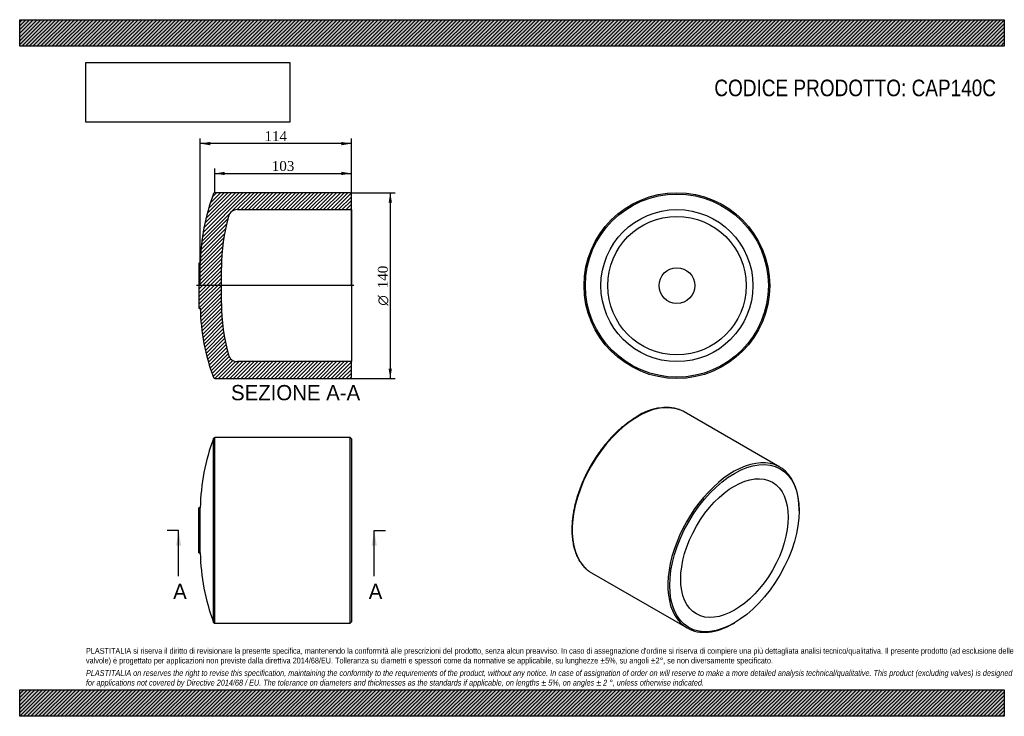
# Model space of a CAD drawing. Header units: millimetres. Extents: x 0 to 742, y 0 to 525.
import ezdxf
from ezdxf.enums import TextEntityAlignment as Align
from ezdxf.lldxf.tags import DXFTag

# ---------------------------------------------------------------- set-up
doc = ezdxf.new("R2010")
doc.units = ezdxf.units.MM
doc.header["$LTSCALE"] = 2.5
for name, color, linetype in [('CAP140C', 7, 'Continuous'), ('Default', 7, 'Continuous'), ('DV3_Default', 7, 'Continuous')]:
    doc.layers.add(name, color=color, linetype=linetype)
doc.styles.add('SEACAD_Solid_Edge_ANSI', font='seans.ttf')
doc.styles.add('SEACAD_Solid_Edge_ANSI1_Symbols', font='semeca1.ttf')
doc.styles.add('SEACAD_Times_New_Roman', font='times.ttf')
tags = doc.linetypes.add('CENTER2', pattern=[28.575000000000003, 19.05, -3.175, 3.175, -3.175]).pattern_tags.tags
tags[10:11] = [DXFTag(74, 4), DXFTag(75, 0), DXFTag(340, '0'), DXFTag(46, 0.0), DXFTag(50, 0.0), DXFTag(44, 0.0), DXFTag(45, 0.0)]
tags[8:9] = [DXFTag(74, 4), DXFTag(75, 0), DXFTag(340, '0'), DXFTag(46, 0.0), DXFTag(50, 0.0), DXFTag(44, 0.0), DXFTag(45, 0.0)]
tags[6:7] = [DXFTag(74, 4), DXFTag(75, 0), DXFTag(340, '0'), DXFTag(46, 0.0), DXFTag(50, 0.0), DXFTag(44, 0.0), DXFTag(45, 0.0)]
tags[4:5] = [DXFTag(74, 4), DXFTag(75, 0), DXFTag(340, '0'), DXFTag(46, 0.0), DXFTag(50, 0.0), DXFTag(44, 0.0), DXFTag(45, 0.0)]
doc.dimstyles.new('ANSImm', dxfattribs={"dimtxt": 7.5, "dimasz": 7.5, "dimexe": 3.75, "dimexo": 0, "dimgap": 1.875, "dimtad": 1, "dimdsep": 46, "dimtxsty": 'SEACAD_Times_New_Roman', "dimblk1": '_SE_FILLED', "dimblk2": '_SE_FILLED', "dimsah": 1, "dimcen": 3.75, "dimazin": 0, "dimtfac": 0.85, "dimtdec": 3, "dimtofl": 0, "dimtmove": 0, "dimatfit": 3, "dimfxl": 1, "dimarcsym": 0})
picture_1 = doc.add_image_def('image1.jpg', size_in_pixel=(4302, 1260))
pattern_1 = [(45, (0, 0), (-1.414213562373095, 1.414213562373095), [])]

# ---------------------------------------------------------------- blocks, each defined once
blk = doc.blocks.new('SE')
at = {"layer": 'CAP140C', "color": 7, "linetype": 'Continuous'}
for p, q in [((146.2034989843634, 70.78318484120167), (146.2034989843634, 209.4869748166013)), ((147.139538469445, 70.1350798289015), (147.139538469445, 210.1350798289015)), ((249.139538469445, 210.1350798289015), (147.139538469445, 210.1350798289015)), ((249.139538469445, 70.13507982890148), (249.139538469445, 210.1350798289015)), ((250.139538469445, 209.1350798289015), (249.139538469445, 210.1350798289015)), ((250.139538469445, 209.1350798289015), (250.139538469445, 71.13507982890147)), ((135.139538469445, 123.1350798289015), (135.139538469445, 157.1350798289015)), ((136.139538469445, 157.1350798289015), (135.139538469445, 157.1350798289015)), ((136.139538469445, 123.1350798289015), (136.139538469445, 157.1350798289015)), ((135.139538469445, 123.1350798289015), (136.139538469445, 123.1350798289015)), ((147.139538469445, 70.13507982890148), (249.139538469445, 70.13507982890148)), ((249.139538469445, 70.13507982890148), (250.139538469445, 71.13507982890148))]:
    blk.add_line(p, q, dxfattribs=at)
for centre, radius, start, end in [((293.959393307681, 153.9395759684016), 157.8522024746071, 159.3967350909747, 178.8400453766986), ((147.139538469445, 209.1350798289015), 1.000000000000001, 90, 159.3967350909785), ((293.959393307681, 126.3305836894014), 157.8522024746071, 181.1599546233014, 200.6032649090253), ((147.139538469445, 71.1350798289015), 1.000000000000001, 200.6032649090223, 270)]:
    blk.add_arc(centre, radius, start, end, dxfattribs=at)
blk = doc.blocks.new('SE1')
at = {"layer": 'CAP140C', "color": 7, "linetype": 'Continuous'}
for p, q in [((573.2976008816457, 187.7925370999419), (501.1727092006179, 229.4338627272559)), ((587.795075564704, 154.9316425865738), (587.795075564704, 155.7481391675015)), ((431.1727092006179, 108.1903061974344), (503.2976008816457, 66.54898057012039)), ((538.2976008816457, 70.0159981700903), (539.0047076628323, 70.42424646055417))]:
    blk.add_line(p, q, dxfattribs=at)
blk.add_arc((487.0449572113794, 194.7215122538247), 37.89645568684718, 73.8799843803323, 124.3304011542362, dxfattribs=at)
for centre, major_axis, ratio, start_param, end_param in [((466.1727092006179, 168.8120844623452), (-34.99999999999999, -60.62177826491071), 0.577350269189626, 3.237281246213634, 6.183813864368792), ((466.1727092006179, 168.8120844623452), (-34.99999999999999, -60.62177826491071), 0.577350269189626, 3.141592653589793, 3.237281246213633), ((538.2976008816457, 127.1707588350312), (-35.00000000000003, -60.62177826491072), 0.5773502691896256, 2.356194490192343, 6.283185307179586), ((466.1727092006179, 168.8120844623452), (-34.99999999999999, -60.62177826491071), 0.577350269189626, 6.183813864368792, 6.283185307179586), ((538.2976008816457, 127.1707588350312), (-35.00000000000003, -60.62177826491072), 0.5773502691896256, 0, 0.7853981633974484)]:
    blk.add_ellipse(centre, major_axis=major_axis, ratio=ratio, start_param=start_param, end_param=end_param, dxfattribs=at)
for major_axis in [(34.50000000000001, 59.75575286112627), (-28.65000000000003, -49.62325563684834)]:
    blk.add_ellipse((539.0047076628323, 126.7625105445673), major_axis=major_axis, ratio=0.577350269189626, dxfattribs=at)
blk.add_open_spline([(465.6727092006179, 226.0163739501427), (465.2576272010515, 225.7739864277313), (464.2360001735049, 225.1749347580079), (462.3834711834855, 224.0090525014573), (460.2602407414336, 222.5666391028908), (458.130277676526, 221.0123646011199), (456.0207267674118, 219.3643179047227), (453.9292108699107, 217.6215872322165), (451.8612094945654, 215.7885534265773), (449.8200426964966, 213.8683776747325), (447.8095481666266, 211.8647397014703), (445.8333573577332, 209.7813653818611), (443.8950822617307, 207.6221461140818), (441.998257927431, 205.3910991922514), (440.1463502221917, 203.0923702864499), (438.3427460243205, 200.7302241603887), (436.5907481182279, 198.309038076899), (434.8935688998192, 195.8332940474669), (433.2543245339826, 193.3075709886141), (431.6760291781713, 190.736536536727), (430.161589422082, 188.1249386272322), (428.7138012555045, 185.4776010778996), (427.3353423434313, 182.7994111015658), (426.0287669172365, 180.0953098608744), (424.7964994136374, 177.3702788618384), (423.6408324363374, 174.6293346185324), (422.563923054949, 171.8775197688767), (421.5677892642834, 169.1198938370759), (420.6543067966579, 166.3615240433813), (419.8252062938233, 163.6074762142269), (419.0820708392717, 160.8628058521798), (418.4263338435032, 158.1325494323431), (417.8592772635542, 155.4217159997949), (417.3820301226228, 152.7352791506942), (416.9955672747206, 150.0781694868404), (416.7007083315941, 147.4552676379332), (416.4981166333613, 144.8713979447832), (416.3882980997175, 142.3313228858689), (416.3715997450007, 139.8397383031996), (416.4482075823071, 137.4012694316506), (416.6181428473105, 135.0204779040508), (416.8812550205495, 132.7018611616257), (417.237213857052, 130.4498403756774), (417.6855025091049, 128.2687470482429), (418.2254086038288, 126.1628161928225), (418.8560129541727, 124.1361824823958), (419.5761704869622, 122.1928775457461), (420.3845221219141, 120.3367706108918), (421.2793986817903, 118.5716928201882), (422.2591469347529, 116.9008479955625), (423.3209180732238, 115.3288560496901), (424.465230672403, 113.8539804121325), (425.6790939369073, 112.4969079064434), (426.8154434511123, 111.3747552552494), (427.4942627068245, 110.813911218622), (427.789012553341, 110.5720134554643)], degree=3, knots=[0, 0, 0, 0, 0.01012953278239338, 0.0293516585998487, 0.04857239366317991, 0.06779085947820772, 0.0870066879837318, 0.1062196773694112, 0.125429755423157, 0.1446369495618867, 0.1638413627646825, 0.1830431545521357, 0.2022425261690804, 0.2214397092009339, 0.240634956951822, 0.2598285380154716, 0.2790207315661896, 0.2982118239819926, 0.3174021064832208, 0.3365918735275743, 0.3557814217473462, 0.374971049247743, 0.3941609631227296, 0.4133514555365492, 0.4325428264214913, 0.4517353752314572, 0.4709293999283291, 0.4901251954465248, 0.5093230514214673, 0.5285232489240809, 0.5477260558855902, 0.5669317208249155, 0.5861404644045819, 0.6053524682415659, 0.6245678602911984, 0.6437866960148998, 0.6630089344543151, 0.682234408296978, 0.7014627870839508, 0.7206935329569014, 0.7399258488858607, 0.7591583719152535, 0.7783892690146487, 0.7976164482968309, 0.8168373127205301, 0.8360487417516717, 0.8552471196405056, 0.8744284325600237, 0.8935884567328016, 0.9127230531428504, 0.9318285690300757, 0.9509023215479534, 0.969943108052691, 0.9889516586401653, 1, 1, 1, 1], dxfattribs=at)
blk = doc.blocks.new('SE3')
at = {"color": 7, "linetype": 'Continuous', "style": 'SEACAD_Solid_Edge_ANSI'}
blk.add_text('A', height=11.5, dxfattribs=at).set_placement((263.2087154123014, 99.88507982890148), align=Align.TOP_LEFT)
blk = doc.blocks.new('SE4')
at = {"color": 7, "linetype": 'Continuous', "style": 'SEACAD_Solid_Edge_ANSI'}
blk.add_text('A', height=11.5, dxfattribs=at).set_placement((115.7194337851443, 99.88507982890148), align=Align.TOP_LEFT)
blk = doc.blocks.new('SEANNOT_GROUP')
at = {"linetype": 'Continuous'}
blk.add_hatch(color=7, dxfattribs=at).paths.add_polyline_path([(269.2707309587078, 128.6350795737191), (267.3540642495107, 140.1350798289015), (265.4373975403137, 128.6350795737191)])
at = {"color": 7, "linetype": 'Continuous'}
blk.add_lwpolyline([(267.3540642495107, 105.6350798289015), (267.3540642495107, 140.1350798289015)], dxfattribs=at)
blk = doc.blocks.new('SEANNOT_GROUP1')
at = {"linetype": 'Continuous'}
blk.add_hatch(color=7, dxfattribs=at).paths.add_polyline_path([(121.7814493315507, 128.6350795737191), (119.8647826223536, 140.1350798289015), (117.9481159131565, 128.6350795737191)])
at = {"color": 7, "linetype": 'Continuous'}
blk.add_lwpolyline([(119.8647826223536, 105.6350798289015), (119.8647826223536, 140.1350798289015)], dxfattribs=at)
blk = doc.blocks.new('SE2')
at = {"layer": 'Default', "color": 7, "linetype": 'CENTER2'}
for p, q in [((119.8647826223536, 140.1350798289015), (111.2397826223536, 140.1350798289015)), ((267.3540642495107, 140.1350798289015), (275.9790642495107, 140.1350798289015))]:
    blk.add_line(p, q, dxfattribs=at)
at = {"layer": 'Default', "color": 7, "linetype": 'CENTER2', "const_width": 0.0001}
blk.add_lwpolyline([(267.3540642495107, 140.1350798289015), (119.8647826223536, 140.1350798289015)], dxfattribs=at)
at = {"layer": 'Default'}
for name in ['SEANNOT_GROUP1', 'SEANNOT_GROUP', 'SE4', 'SE3']:
    blk.add_blockref(name, (0, 0), dxfattribs=at)
blk = doc.blocks.new('SE5')
at = {"layer": 'CAP140C', "linetype": 'Continuous'}
h = blk.add_hatch(dxfattribs=at)
h.set_pattern_fill('LINE', scale=0.6299212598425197, angle=45, style=0)
h.set_pattern_definition(pattern_1)
edge = h.paths.add_edge_path()
edge.add_line((249.139538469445, 254.576963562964), (250.139538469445, 255.576963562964))
edge.add_line((250.139538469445, 255.576963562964), (250.139538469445, 267.2769635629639))
edge.add_line((250.139538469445, 267.276963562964), (164.139538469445, 267.276963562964))
edge.add_arc((164.139538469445, 274.2769635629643), 7.000000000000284, 195.701958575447, 270, ccw=False)
edge.add_arc((293.959393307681, 310.7724674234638), 141.8522024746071, 179.8640843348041, 195.7019585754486, ccw=False)
edge.add_line((152.1075899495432, 311.1089654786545), (152.139538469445, 324.576963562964))
edge.add_line((152.139538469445, 324.576963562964), (152.1075899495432, 338.0449616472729))
edge.add_arc((293.959393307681, 338.3814597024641), 141.8522024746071, 164.2980414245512, 180.1359156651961, ccw=False)
edge.add_arc((164.139538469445, 374.8769635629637), 7.000000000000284, 90, 164.2980414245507, ccw=False)
edge.add_line((164.139538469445, 381.876963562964), (250.139538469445, 381.876963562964))
edge.add_line((250.139538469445, 381.876963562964), (250.139538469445, 393.576963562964))
edge.add_line((250.139538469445, 393.576963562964), (249.139538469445, 394.5769635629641))
edge.add_line((249.139538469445, 394.576963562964), (147.139538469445, 394.576963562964))
edge.add_arc((147.139538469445, 393.576963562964), 1, 90, 159.3967350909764)
edge.add_arc((293.959393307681, 338.3814597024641), 157.8522024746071, 159.3967350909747, 178.8400453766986)
edge.add_line((136.139538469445, 341.5769635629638), (135.139538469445, 341.576963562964))
edge.add_line((135.139538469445, 341.576963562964), (135.139538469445, 307.576963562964))
edge.add_line((135.139538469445, 307.576963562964), (136.139538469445, 307.576963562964))
edge.add_arc((293.959393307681, 310.7724674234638), 157.8522024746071, 181.1599546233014, 200.6032649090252)
edge.add_arc((147.139538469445, 255.576963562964), 1, 200.6032649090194, 270)
edge.add_line((147.139538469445, 254.576963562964), (249.139538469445, 254.576963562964))
at = {"layer": 'CAP140C', "color": 7, "linetype": 'Continuous'}
for p, q in [((249.139538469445, 394.576963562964), (147.139538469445, 394.576963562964)), ((250.139538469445, 393.576963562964), (249.139538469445, 394.576963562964)), ((250.139538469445, 381.876963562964), (250.139538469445, 393.576963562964)), ((164.139538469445, 381.876963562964), (250.139538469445, 381.876963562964)), ((250.139538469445, 381.876963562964), (250.139538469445, 267.2769635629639)), ((135.139538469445, 341.576963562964), (135.139538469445, 307.576963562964)), ((136.139538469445, 341.5769635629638), (135.139538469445, 341.576963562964)), ((152.139538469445, 324.576963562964), (152.1075899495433, 338.044961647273)), ((152.1075899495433, 311.1089654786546), (152.139538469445, 324.576963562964)), ((135.139538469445, 307.576963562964), (136.139538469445, 307.576963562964)), ((250.139538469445, 267.2769635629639), (164.139538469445, 267.2769635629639)), ((250.139538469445, 255.576963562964), (250.139538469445, 267.2769635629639)), ((147.139538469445, 254.576963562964), (249.139538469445, 254.576963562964)), ((249.139538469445, 254.576963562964), (250.139538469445, 255.576963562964))]:
    blk.add_line(p, q, dxfattribs=at)
for centre, radius, start, end in [((293.959393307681, 338.3814597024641), 157.8522024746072, 159.3967350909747, 178.8400453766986), ((147.139538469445, 393.576963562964), 1.000000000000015, 90, 159.396735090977), ((164.139538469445, 374.8769635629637), 7.000000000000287, 90, 164.2980414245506), ((293.959393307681, 338.3814597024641), 141.8522024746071, 164.2980414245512, 180.1359156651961), ((293.959393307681, 310.7724674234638), 157.8522024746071, 181.1599546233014, 200.6032649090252), ((293.959393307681, 310.7724674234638), 141.8522024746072, 179.864084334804, 195.7019585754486), ((164.139538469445, 274.2769635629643), 7.000000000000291, 195.701958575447, 270), ((147.139538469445, 255.576963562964), 0.9999999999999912, 200.60326490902, 270)]:
    blk.add_arc(centre, radius, start, end, dxfattribs=at)
at = {"layer": 'DV3_Default', "color": 7, "linetype": 'CENTER2'}
blk.add_line((251.889538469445, 324.576963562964), (133.389538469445, 324.576963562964), dxfattribs=at)
blk = doc.blocks.new('SE6')
at = {"layer": 'CAP140C', "color": 7, "linetype": 'Continuous'}
for radius in [70.00000000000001, 69.00000000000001, 57.3, 52.1944334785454, 13.46799808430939]:
    blk.add_circle((495.6147327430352, 324.576963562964), radius, dxfattribs=at)
blk = doc.blocks.new('GDimGGroup')
at = {"layer": 'Default', "linetype": 'Continuous'}
for points in [[(280.7074107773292, 387.0769634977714), (279.4574107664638, 394.576963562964), (278.2074107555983, 387.0769634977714)], [(280.7074107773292, 262.0769593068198), (278.2074107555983, 262.0769593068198), (279.4574107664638, 254.5769592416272)]]:
    blk.add_hatch(color=7, dxfattribs=at).paths.add_polyline_path(points)
at = {"layer": 'Default', "color": 7, "linetype": 'Continuous'}
for p, q in [((249.139538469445, 394.576963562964), (283.2074107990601, 394.576963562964)), ((279.4574107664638, 394.576963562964), (279.4574107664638, 254.5769592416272)), ((249.139538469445, 254.576963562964), (283.2074107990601, 254.576963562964))]:
    blk.add_line(p, q, dxfattribs=at)
for s, style, p in [('140', 'SEACAD_Times_New_Roman', (270.0824107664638, 322.5724715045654)), ('O', 'SEACAD_Solid_Edge_ANSI1_Symbols', (270.0824107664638, 309.5198399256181))]:
    blk.add_text(s, height=7.5, rotation=90, dxfattribs=dict(at, style=style)).set_placement(p, align=Align.TOP_LEFT)
blk = doc.blocks.new('DMBLK23')
at = {"layer": 'Default', "linetype": 'Continuous'}
for points in [[(143.6395366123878, 432.8737949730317), (136.1395365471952, 431.6237949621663), (143.6395366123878, 430.3737949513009)], [(242.6395384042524, 432.8737949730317), (242.6395384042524, 430.3737949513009), (250.139538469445, 431.6237949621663)]]:
    blk.add_hatch(color=7, dxfattribs=at).paths.add_polyline_path(points)
at = {"layer": 'Default', "color": 7, "linetype": 'Continuous'}
for p, q in [((250.139538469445, 431.6237949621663), (136.1395365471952, 431.6237949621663)), ((136.139538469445, 324.576963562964), (136.139538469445, 435.3737949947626)), ((250.139538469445, 324.576963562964), (250.139538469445, 435.3737949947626))]:
    blk.add_line(p, q, dxfattribs=at)
at = {"layer": 'Default', "color": 7, "linetype": 'Continuous', "style": 'SEACAD_Times_New_Roman'}
blk.add_text('114', height=7.5, dxfattribs=at).set_placement((184.6087318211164, 440.9987949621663), align=Align.TOP_LEFT)
blk = doc.blocks.new('_SE_FILLED')
at = {"color": 0}
blk.add_line((0, 0), (-1, 0), dxfattribs=at)
blk.add_solid([(0, 0), (-1, -0.1665), (-1, 0.1665), (0, 0)], dxfattribs=at)
blk = doc.blocks.new('DMBLK24')
at = {"layer": 'Default', "linetype": 'Continuous'}
for points in [[(154.6395385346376, 410.373794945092), (147.139538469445, 409.1237949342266), (154.6395385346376, 407.8737949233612)], [(242.6395403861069, 410.373794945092), (242.6395403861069, 407.8737949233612), (250.1395404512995, 409.1237949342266)]]:
    blk.add_hatch(color=7, dxfattribs=at).paths.add_polyline_path(points)
at = {"layer": 'Default', "color": 7, "linetype": 'Continuous'}
for p, q in [((147.139538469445, 394.576963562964), (147.139538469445, 412.8737949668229)), ((147.139538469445, 409.1237949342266), (250.1395404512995, 409.1237949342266)), ((250.139538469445, 393.576963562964), (250.139538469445, 412.8737949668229))]:
    blk.add_line(p, q, dxfattribs=at)
at = {"layer": 'Default', "color": 7, "linetype": 'Continuous', "style": 'SEACAD_Times_New_Roman'}
blk.add_text('103', height=7.5, dxfattribs=at).set_placement((190.1087337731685, 418.4987949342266), align=Align.TOP_LEFT)

msp = doc.modelspace()

# ---------------------------------------------------------------- hatches: boundary and pattern name
at = {"layer": 'Default', "linetype": 'Continuous'}
h = msp.add_hatch(dxfattribs=at)
h.set_pattern_fill('LINE', scale=0.6299212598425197, angle=45, style=0)
h.set_pattern_definition(pattern_1)
h.paths.add_polyline_path([(742.5, 505.0000082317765), (742.5, 525.0000082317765), (6.375789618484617e-06, 525.0000082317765), (6.375789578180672e-06, 505.0000082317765)])
for points in [[(742.5, 505.0000082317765), (742.5, 525.0000082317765), (6.375789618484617e-06, 525.0000082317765), (6.375789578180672e-06, 505.0000082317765)], [(742.4999898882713, -7.163097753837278e-06), (742.4999898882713, 19.99999999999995), (-1.011172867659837e-05, 19.99999999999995), (-1.011172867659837e-05, -7.16309784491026e-06)]]:
    msp.add_hatch(color=7, dxfattribs=at).paths.add_polyline_path(points)
h = msp.add_hatch(dxfattribs=at)
h.set_pattern_fill('LINE', scale=0.6299212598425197, angle=45, style=0)
h.set_pattern_definition(pattern_1)
h.paths.add_polyline_path([(742.4999898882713, -7.163097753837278e-06), (742.4999898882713, 19.99999999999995), (-1.011172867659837e-05, 19.99999999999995), (-1.011172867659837e-05, -7.16309784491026e-06)])

# ---------------------------------------------------------------- linework, layer by layer
at = {"layer": 'Default', "color": 7, "linetype": 'Continuous'}
for p, q in [((6.375789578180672e-06, 525.0000082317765), (742.4999999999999, 525.0000082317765)), ((6.375789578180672e-06, 505.0000082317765), (6.375789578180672e-06, 525.0000082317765)), ((742.5, 525.0000082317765), (742.5, 505.0000082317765)), ((742.5, 505.0000082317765), (6.375789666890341e-06, 505.0000082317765)), ((-1.011172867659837e-05, 19.99999999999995), (742.4999898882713, 19.99999999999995)), ((-1.011172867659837e-05, -7.163097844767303e-06), (-1.011172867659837e-05, 19.99999999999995)), ((742.4999898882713, 19.99999999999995), (742.4999898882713, -7.163097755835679e-06)), ((742.4999898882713, -7.163097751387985e-06), (-1.011172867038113e-05, -7.163097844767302e-06))]:
    msp.add_line(p, q, dxfattribs=at)

# ---------------------------------------------------------------- block references
at = {"layer": 'Default'}
for name in ['SE5', 'GDimGGroup', 'SE6', 'SE1', 'SE', 'SE2']:
    msp.add_blockref(name, (0, 0), dxfattribs=at)

# ---------------------------------------------------------------- texts
at = {"layer": 'Default', "color": 7, "linetype": 'Continuous', "style": 'SEACAD_Solid_Edge_ANSI'}
msp.add_text('SEZIONE A-A', height=11.5, dxfattribs=at).set_placement((159.3409022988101, 249.6751943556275), align=Align.TOP_LEFT)
at = {"layer": 'Default', "attachment_point": 1}
for s, insert, char_height, width in [('{\\fArial Narrow|b0||i0||c0|p34;\\C7;\\H12.5;\\W1.;CODICE PRODOTTO: CAP140C}', (523.819660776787, 479.8354445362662), 12.5, 212.9034343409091), ("{\\fArial Narrow|b0||i0||c0|p34;\\C7;\\H4.375;\\W1.;PLASTITALIA si riserva il diritto di revisionare la presente specifica, mantenendo la conformità alle prescrizioni del prodotto, senza alcun preavviso. In caso di assegnazione d'ordine si riserva di compiere una più dettagliata analisi tecnico/qualitativa. Il presente prodotto (ad esclusione delle \\P}{\\fArial Narrow|b0||i0||c0|p34;\\C7;\\H4.375;\\W1.;valvole) è progettato per applicazioni non previste dalla direttiva 2014/68/EU. Tolleranza su diametri e spessori come da normative se applicabile, su lunghezze ±5%, su angoli ±2°, se non diversamente specificato.\\P}{\\fArial Narrow|b0||i0||c0|p34;\\C7;\\H1.25;\\W1.;   \\P}{\\fArial Narrow|b0||i1||c0|p34;\\C7;\\H4.375;\\W1.;PLASTITALIA on reserves the right to revise this specification, maintaining the conformity to the requirements of the product, without any notice. In case of assignation of order on will reserve to make a more detailed analysis technical/qualitative. This product (excluding valves) is designed \\P}{\\fArial Narrow|b0||i1||c0|p34;\\C7;\\H4.375;\\W1.;for applications not covered by Directive 2014/68 / EU. The tolerance on diameters and thicknesses as the standards if applicable, on lengths ± 5%, on angles ± 2 °, unless otherwise indicated.\\P}", (49.99998988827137, 51.50591305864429), 4.375, 642.4999999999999)]:
    msp.add_mtext(s, dxfattribs=dict(at, insert=insert, char_height=char_height, width=width))

# ---------------------------------------------------------------- dimensions: what is measured, and where the dimension line sits
at = {"layer": 'Default', "color": 7, "linetype": 'Continuous'}
for base, p1, p2, picture, middle in [((136.139538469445, 431.6237949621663), (250.139538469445, 324.576963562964), (136.139538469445, 324.576963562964), 'DMBLK23', (193.1395375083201, 431.6237949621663)), ((250.139538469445, 409.1237949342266), (147.139538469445, 394.576963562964), (250.139538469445, 393.576963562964), 'DMBLK24', (198.6395394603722, 409.1237949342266))]:
    dim = msp.add_linear_dim(base=base, p1=p1, p2=p2, text='\\A1;<>', dimstyle='ANSImm', dxfattribs=at)
    dim.commit()
    dim.dimension.update_dxf_attribs({"geometry": picture, "text_midpoint": middle, "dimtype": 160})

# ---------------------------------------------------------------- pictures from other files: only their frames are drawn
image = msp.add_image(picture_1, insert=(50.00000637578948, 447.7579448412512), size_in_units=(153.64285714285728, 45))
image.dxf.flags = 7

doc.saveas('drawing.dxf')
